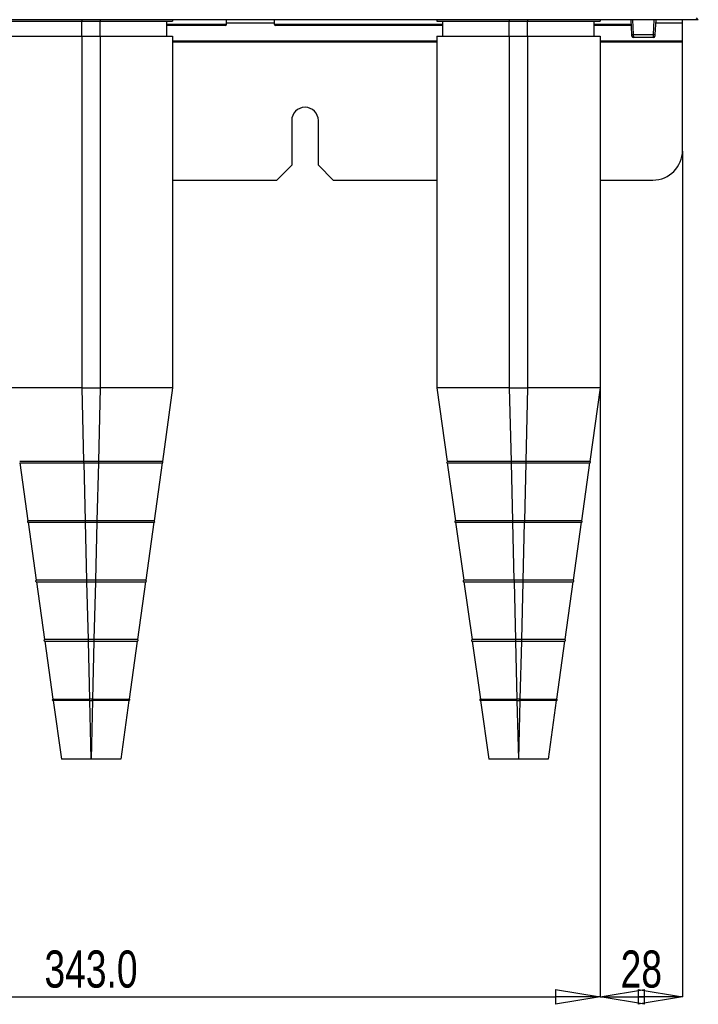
# Paper-space layout 'Sheet2' of a CAD drawing. Header units: millimetres. Extents: x -8 to 412, y -20 to 277.
# Tile 3 of 40: x 109 to 155, y 28 to 94. Entities that reach past the tile are written whole.
import ezdxf

# ---------------------------------------------------------------- set-up
doc = ezdxf.new("R2010")
doc.units = ezdxf.units.MM
doc.header["$PDSIZE"] = -1
doc.styles.add('SLDTEXTSTYLE1', font='TXT', dxfattribs={"width": 0.75})
doc.dimstyles.new('SLDDIMSTYLE1', dxfattribs={"dimtxt": 2.5, "dimasz": 3, "dimexe": 0, "dimexo": 0.0625, "dimtad": 1, "dimdec": 1, "dimlfac": 5, "dimrnd": 1e-09, "dimzin": 4, "dimdsep": 46, "dimtxsty": 'SLDTEXTSTYLE1', "dimblk1": 'CLOSED', "dimblk2": 'CLOSED', "dimsah": 1, "dimcen": 0.09, "dimadec": 0, "dimazin": 1, "dimtfac": 1, "dimtofl": 0, "dimtmove": 0, "dimatfit": 3, "dimldrblk": 'CLOSED', "dimfxl": 1, "dimfrac": 2, "dimtolj": 1, "dimtzin": 12, "dimarcsym": 0})
doc.dimstyles.new('SLDDIMSTYLE6', dxfattribs={"dimtxt": 2.5, "dimasz": 3, "dimexe": 0, "dimexo": 0.0625, "dimtad": 1, "dimdec": 0, "dimlfac": 5, "dimrnd": 1e-09, "dimzin": 12, "dimdsep": 46, "dimtxsty": 'SLDTEXTSTYLE1', "dimblk1": 'CLOSED', "dimblk2": 'CLOSED', "dimsah": 1, "dimcen": 0.09, "dimadec": 0, "dimazin": 3, "dimtfac": 1, "dimtmove": 0, "dimatfit": 0, "dimldrblk": 'CLOSED', "dimfxl": 1, "dimfrac": 2, "dimtolj": 1, "dimtzin": 12, "dimarcsym": 0})

# ---------------------------------------------------------------- blocks, each defined once
blk = doc.blocks.new('_Closed')
at = {"color": 0, "linetype": 'ByBlock', "lineweight": -2}
for p, q in [((-1, 0.166667), (0, 0)), ((-1, 0.166667), (-1, -0.166667)), ((0, 0), (-1, -0.166667)), ((0, 0), (-1, 0))]:
    blk.add_line(p, q, dxfattribs=at)
blk = doc.blocks.new('_D_25')
at = {"color": 0, "linetype": 'Continuous', "lineweight": -2}
for p, q in [((79.714, 92.975), (79.714, 28.33)), ((148.314, 92.975), (148.314, 28.33)), ((82.714, 28.33), (145.314, 28.33))]:
    blk.add_line(p, q, dxfattribs=at)
at = {"layer": 'Defpoints', "color": 0}
for p in [(79.714, 93.038), (148.314, 93.038), (148.314, 28.33)]:
    blk.add_point(p, dxfattribs=at)
at = {"color": 0, "lineweight": -2, "xscale": 3, "yscale": 3, "zscale": 3, "rotation": 180}
blk.add_blockref('_Closed', (79.714, 28.33), dxfattribs=at)
at = {"color": 0, "lineweight": -2, "xscale": 3, "yscale": 3, "zscale": 3}
blk.add_blockref('_Closed', (148.314, 28.33), dxfattribs=at)
at = {"color": 0, "lineweight": 18, "insert": (114.014, 31.455), "char_height": 2.5, "attachment_point": 2, "style": 'SLDTEXTSTYLE1'}
blk.add_mtext('\\A1;343.0', dxfattribs=at)
blk = doc.blocks.new('_D_29')
at = {"color": 0, "linetype": 'Continuous', "lineweight": -2}
for p, q in [((148.314, 92.975), (148.314, 28.33)), ((153.874, 85.275), (153.874, 28.33)), ((151.314, 28.33), (150.874, 28.33))]:
    blk.add_line(p, q, dxfattribs=at)
at = {"layer": 'Defpoints', "color": 0}
for p in [(148.314, 93.038), (153.874, 85.338), (153.874, 28.33)]:
    blk.add_point(p, dxfattribs=at)
at = {"color": 0, "lineweight": -2, "xscale": 3, "yscale": 3, "zscale": 3, "rotation": 180}
blk.add_blockref('_Closed', (148.314, 28.33), dxfattribs=at)
at = {"color": 0, "lineweight": -2, "xscale": 3, "yscale": 3, "zscale": 3}
blk.add_blockref('_Closed', (153.874, 28.33), dxfattribs=at)
at = {"color": 0, "lineweight": 18, "insert": (151.094, 31.455), "char_height": 2.5, "attachment_point": 2, "style": 'SLDTEXTSTYLE1'}
blk.add_mtext('\\A1;28', dxfattribs=at)

psp = doc.layouts.new('Sheet2')

# ---------------------------------------------------------------- linework, layer by layer
at = {"color": 7, "linetype": 'Continuous', "lineweight": 25}
for p, q in [((154.934, 94.138), (154.82, 94.252)), ((154.934, 94.138), (65.934, 94.138)), ((113.394, 94.038), (114.634, 94.038)), ((113.394, 93.038), (113.394, 94.038)), ((114.634, 93.038), (114.634, 94.038)), ((119.114, 93.038), (119.114, 94.038)), ((123.05, 93.738), (119.114, 93.738)), ((119.514, 94.138), (119.514, 94.038)), ((123.15, 93.837), (123.153, 94.138)), ((126.356, 94.138), (126.359, 93.837)), ((137.714, 93.738), (126.459, 93.738)), ((137.314, 94.138), (137.314, 94.038)), ((137.714, 93.038), (137.714, 94.038)), ((142.194, 94.038), (143.434, 94.038)), ((142.194, 93.038), (142.194, 94.038)), ((143.434, 93.038), (143.434, 94.038)), ((147.914, 93.038), (147.914, 94.038)), ((150.424, 93.738), (147.914, 93.738)), ((148.314, 94.138), (148.314, 94.038)), ((150.456, 93.132), (150.403, 94.138)), ((152.066, 94.138), (152.013, 93.132)), ((153.874, 93.934), (153.874, 94.138)), ((153.874, 92.716), (153.874, 93.934)), ((113.394, 93.038), (113.394, 69.338)), ((113.394, 93.038), (114.634, 93.038)), ((114.634, 93.038), (114.634, 69.338)), ((119.514, 93.038), (119.514, 69.338)), ((137.314, 93.038), (137.314, 69.338)), ((142.194, 93.038), (142.194, 69.338)), ((142.194, 93.038), (143.434, 93.038)), ((143.434, 93.038), (143.434, 69.338)), ((148.314, 93.038), (148.314, 69.338)), ((150.461, 93.033), (150.456, 93.132)), ((150.555, 93.136), (151.913, 93.136)), ((150.555, 93.136), (150.561, 92.938)), ((151.908, 92.938), (150.561, 92.938)), ((151.908, 92.938), (151.913, 93.136)), ((152.013, 93.132), (152.008, 93.033)), ((153.874, 92.636), (153.874, 92.716)), ((153.874, 85.338), (153.874, 92.636)), ((127.534, 87.338), (127.534, 84.338)), ((129.334, 84.338), (129.334, 87.338)), ((126.534, 83.338), (127.534, 84.338)), ((129.334, 84.338), (130.334, 83.338)), ((119.514, 83.338), (126.534, 83.338)), ((130.334, 83.338), (137.314, 83.338)), ((148.314, 83.338), (151.874, 83.338)), ((113.394, 69.338), (113.517, 64.387)), ((113.394, 69.338), (114.634, 69.338)), ((114.634, 69.338), (114.512, 64.387)), ((119.514, 69.338), (118.821, 64.387)), ((137.314, 69.338), (138.007, 64.387)), ((142.194, 69.338), (142.317, 64.387)), ((142.194, 69.338), (143.434, 69.338)), ((143.434, 69.338), (143.312, 64.387)), ((148.314, 69.338), (147.621, 64.387)), ((113.517, 64.387), (113.518, 64.387)), ((114.511, 64.387), (113.518, 64.387)), ((114.511, 64.387), (114.512, 64.387)), ((118.821, 64.387), (118.821, 64.387)), ((142.317, 64.387), (142.318, 64.387)), ((143.311, 64.387), (142.318, 64.387)), ((143.311, 64.387), (143.312, 64.387)), ((147.621, 64.387), (147.621, 64.387)), ((109.221, 64.288), (109.767, 60.387)), ((109.221, 64.288), (109.221, 64.288)), ((113.518, 64.288), (114.511, 64.288)), ((113.519, 64.289), (113.616, 60.387)), ((114.51, 64.289), (114.413, 60.387)), ((118.807, 64.288), (118.261, 60.387)), ((138.021, 64.288), (138.567, 60.387)), ((138.021, 64.288), (138.021, 64.288)), ((142.318, 64.288), (143.311, 64.288)), ((142.319, 64.289), (142.416, 60.387)), ((143.31, 64.289), (143.213, 60.387)), ((147.607, 64.288), (147.061, 60.387)), ((113.616, 60.387), (113.617, 60.387)), ((114.412, 60.387), (113.617, 60.387)), ((114.412, 60.387), (114.413, 60.387)), ((118.261, 60.387), (118.261, 60.387)), ((142.416, 60.387), (142.417, 60.387)), ((143.212, 60.387), (142.417, 60.387)), ((143.212, 60.387), (143.213, 60.387)), ((147.061, 60.387), (147.061, 60.387)), ((109.781, 60.288), (110.327, 56.387)), ((113.617, 60.288), (114.412, 60.288)), ((113.618, 60.289), (113.714, 56.387)), ((114.411, 60.289), (114.314, 56.387)), ((118.247, 60.288), (117.701, 56.387)), ((138.581, 60.288), (139.127, 56.387)), ((142.417, 60.288), (143.212, 60.288)), ((142.418, 60.289), (142.514, 56.387)), ((143.211, 60.289), (143.114, 56.387)), ((147.047, 60.288), (146.501, 56.387)), ((110.327, 56.387), (110.327, 56.387)), ((113.714, 56.387), (113.716, 56.387)), ((114.313, 56.387), (113.716, 56.387)), ((114.313, 56.387), (114.314, 56.387)), ((117.701, 56.387), (117.701, 56.387)), ((139.127, 56.387), (139.127, 56.387)), ((142.514, 56.387), (142.516, 56.387)), ((143.113, 56.387), (142.516, 56.387)), ((143.113, 56.387), (143.114, 56.387)), ((146.501, 56.387), (146.501, 56.387)), ((110.341, 56.288), (110.887, 52.387)), ((113.716, 56.288), (114.313, 56.288)), ((113.717, 56.289), (113.813, 52.387)), ((114.312, 56.289), (114.215, 52.387)), ((117.687, 56.288), (117.141, 52.387)), ((139.141, 56.288), (139.687, 52.387)), ((142.516, 56.288), (143.113, 56.288)), ((142.517, 56.289), (142.613, 52.387)), ((143.112, 56.289), (143.015, 52.387)), ((146.487, 56.288), (145.941, 52.387)), ((113.813, 52.387), (113.815, 52.387)), ((114.214, 52.387), (113.815, 52.387)), ((114.214, 52.387), (114.215, 52.387)), ((117.141, 52.387), (117.141, 52.387)), ((142.613, 52.387), (142.615, 52.387)), ((143.014, 52.387), (142.615, 52.387)), ((143.014, 52.387), (143.015, 52.387)), ((145.941, 52.387), (145.941, 52.387)), ((110.901, 52.288), (111.447, 48.387)), ((113.815, 52.288), (114.214, 52.288)), ((113.816, 52.289), (113.912, 48.387)), ((114.213, 52.289), (114.116, 48.387)), ((117.127, 52.288), (116.581, 48.387)), ((139.701, 52.288), (140.247, 48.387)), ((142.615, 52.288), (143.014, 52.288)), ((142.616, 52.289), (142.712, 48.387)), ((143.013, 52.289), (142.916, 48.387)), ((145.927, 52.288), (145.381, 48.387)), ((111.447, 48.387), (111.447, 48.387)), ((111.461, 48.288), (112.014, 44.338)), ((113.913, 48.387), (113.912, 48.387)), ((114.115, 48.387), (113.913, 48.387)), ((113.913, 48.288), (114.115, 48.288)), ((113.915, 48.289), (114.012, 44.338)), ((114.114, 48.289), (114.016, 44.338)), ((114.116, 48.387), (114.115, 48.387)), ((116.567, 48.288), (116.014, 44.338)), ((116.581, 48.387), (116.581, 48.387)), ((140.247, 48.387), (140.247, 48.387)), ((140.261, 48.288), (140.814, 44.338)), ((142.713, 48.387), (142.712, 48.387)), ((142.915, 48.387), (142.713, 48.387)), ((142.713, 48.288), (142.915, 48.288)), ((142.715, 48.289), (142.812, 44.338)), ((142.914, 48.289), (142.816, 44.338)), ((142.916, 48.387), (142.915, 48.387)), ((145.367, 48.288), (144.814, 44.338)), ((145.381, 48.387), (145.381, 48.387)), ((114.016, 44.338), (114.012, 44.338)), ((142.816, 44.338), (142.812, 44.338))]:
    psp.add_line(p, q, dxfattribs=at)
at = {"color": 8, "linetype": 'Continuous', "lineweight": 25}
for p, q in [((113.394, 94.138), (113.394, 94.038)), ((114.634, 94.138), (114.634, 94.038)), ((119.114, 93.837), (123.15, 93.837)), ((123.151, 93.934), (126.358, 93.934)), ((126.359, 93.837), (137.714, 93.837)), ((142.194, 94.138), (142.194, 94.038)), ((143.434, 94.138), (143.434, 94.038)), ((147.914, 93.837), (150.419, 93.837)), ((150.503, 94.138), (150.555, 93.136)), ((151.913, 93.136), (151.966, 94.138)), ((152.055, 93.934), (153.874, 93.934)), ((119.514, 92.716), (137.314, 92.716)), ((119.514, 92.636), (137.314, 92.636)), ((148.314, 92.716), (153.874, 92.716)), ((148.314, 92.636), (153.874, 92.636)), ((113.518, 64.387), (113.518, 64.288)), ((114.511, 64.387), (114.511, 64.288)), ((142.318, 64.387), (142.318, 64.288)), ((143.311, 64.387), (143.311, 64.288)), ((113.617, 60.387), (113.617, 60.288)), ((114.412, 60.387), (114.412, 60.288)), ((142.417, 60.387), (142.417, 60.288)), ((143.212, 60.387), (143.212, 60.288)), ((113.716, 56.387), (113.716, 56.288)), ((114.313, 56.387), (114.313, 56.288)), ((142.516, 56.387), (142.516, 56.288)), ((143.113, 56.387), (143.113, 56.288)), ((113.815, 52.387), (113.815, 52.288)), ((114.214, 52.387), (114.214, 52.288)), ((142.615, 52.387), (142.615, 52.288)), ((143.014, 52.387), (143.014, 52.288)), ((113.913, 48.288), (113.913, 48.387)), ((114.115, 48.288), (114.115, 48.387)), ((142.713, 48.288), (142.713, 48.387)), ((142.915, 48.288), (142.915, 48.387))]:
    psp.add_line(p, q, dxfattribs=at)
at = {"color": 7, "linetype": 'Continuous', "lineweight": 25}
for centre, radius, start, end in [((123.05, 93.838), 0.1, 270, 359.5), ((126.459, 93.838), 0.1, 180.5, 270), ((150.38, 95.999), 2.868, 271.50188, 273.49907), ((150.561, 93.038), 0.1, 183, 270), ((151.908, 93.038), 0.1, 270, 357), ((152.088, 95.999), 2.868, 266.50093, 268.49812), ((128.434, 87.338), 0.9, 0, 180), ((151.874, 85.338), 2, 270, 0), ((118.814, 64.338), 0.05, 262.02709, 82.03039), ((147.614, 64.338), 0.05, 262.02709, 82.03039), ((109.774, 60.338), 0.05, 97.96961, 277.97331), ((118.254, 60.338), 0.05, 262.02669, 82.03039), ((138.574, 60.338), 0.05, 97.96961, 277.97331), ((147.054, 60.338), 0.05, 262.02669, 82.03039), ((110.334, 56.338), 0.05, 97.96961, 277.97382), ((117.694, 56.338), 0.05, 262.02618, 82.03039), ((139.134, 56.338), 0.05, 97.96961, 277.97382), ((146.494, 56.338), 0.05, 262.02618, 82.03039), ((110.894, 52.338), 0.05, 97.96961, 277.97448), ((117.134, 52.338), 0.05, 262.02552, 82.03039), ((139.694, 52.338), 0.05, 97.96961, 277.97448), ((145.934, 52.338), 0.05, 262.02552, 82.03039), ((111.454, 48.338), 0.05, 97.96961, 277.9754), ((116.574, 48.338), 0.05, 262.0246, 82.03039), ((140.254, 48.338), 0.05, 97.96961, 277.9754), ((145.374, 48.338), 0.05, 262.0246, 82.03039)]:
    psp.add_arc(centre, radius, start, end, dxfattribs=at)
for points, knots in [([(108.514, 94.038), (108.534, 94.038), (108.576, 94.038), (108.92, 94.038), (109.487, 94.038), (110.217, 94.038), (111.012, 94.038), (111.797, 94.038), (112.597, 94.038), (113.133, 94.038), (113.394, 94.038)], [0, 0, 0, 0, 0.130962, 0.270417, 0.415621, 0.563032, 0.677975, 0.790086, 0.897823, 1, 1, 1, 1]), ([(114.634, 94.038), (114.969, 94.038), (115.66, 94.038), (116.676, 94.038), (117.63, 94.038), (118.384, 94.038), (118.923, 94.038), (119.269, 94.038), (119.477, 94.038), (119.502, 94.038), (119.514, 94.038)], [0, 0, 0, 0, 0.130962, 0.270417, 0.415621, 0.563032, 0.677975, 0.790086, 0.897823, 1, 1, 1, 1]), ([(137.314, 94.038), (137.334, 94.038), (137.376, 94.038), (137.72, 94.038), (138.287, 94.038), (139.017, 94.038), (139.812, 94.038), (140.597, 94.038), (141.397, 94.038), (141.933, 94.038), (142.194, 94.038)], [0, 0, 0, 0, 0.130962, 0.270417, 0.415621, 0.563032, 0.677975, 0.790086, 0.897823, 1, 1, 1, 1]), ([(143.434, 94.038), (143.769, 94.038), (144.46, 94.038), (145.476, 94.038), (146.43, 94.038), (147.184, 94.038), (147.723, 94.038), (148.069, 94.038), (148.277, 94.038), (148.302, 94.038), (148.314, 94.038)], [0, 0, 0, 0, 0.130962, 0.270417, 0.415621, 0.563032, 0.677975, 0.790086, 0.897823, 1, 1, 1, 1]), ([(108.514, 93.038), (108.534, 93.038), (108.576, 93.038), (108.92, 93.038), (109.487, 93.038), (110.217, 93.038), (111.012, 93.038), (111.797, 93.038), (112.597, 93.038), (113.133, 93.038), (113.394, 93.038)], [0, 0, 0, 0, 0.130962, 0.270417, 0.415621, 0.563032, 0.677975, 0.790086, 0.897823, 1, 1, 1, 1]), ([(114.634, 93.038), (114.969, 93.038), (115.66, 93.038), (116.676, 93.038), (117.63, 93.038), (118.384, 93.038), (118.923, 93.038), (119.269, 93.038), (119.477, 93.038), (119.502, 93.038), (119.514, 93.038)], [0, 0, 0, 0, 0.130962, 0.270417, 0.415621, 0.563032, 0.677975, 0.790086, 0.897823, 1, 1, 1, 1]), ([(137.314, 93.038), (137.334, 93.038), (137.376, 93.038), (137.72, 93.038), (138.287, 93.038), (139.017, 93.038), (139.812, 93.038), (140.597, 93.038), (141.397, 93.038), (141.933, 93.038), (142.194, 93.038)], [0, 0, 0, 0, 0.130962, 0.270417, 0.415621, 0.563032, 0.677975, 0.790086, 0.897823, 1, 1, 1, 1]), ([(143.434, 93.038), (143.769, 93.038), (144.46, 93.038), (145.476, 93.038), (146.43, 93.038), (147.184, 93.038), (147.723, 93.038), (148.069, 93.038), (148.277, 93.038), (148.302, 93.038), (148.314, 93.038)], [0, 0, 0, 0, 0.130962, 0.270417, 0.415621, 0.563032, 0.677975, 0.790086, 0.897823, 1, 1, 1, 1]), ([(113.394, 69.338), (113.097, 69.338), (112.484, 69.338), (111.574, 69.338), (110.699, 69.338), (109.919, 69.338), (109.285, 69.338), (108.834, 69.338), (108.563, 69.338), (108.53, 69.338), (108.514, 69.338)], [0, 0, 0, 0, 0.116516, 0.240011, 0.368641, 0.5, 0.631359, 0.759989, 0.883484, 1, 1, 1, 1]), ([(119.514, 69.338), (119.499, 69.338), (119.466, 69.338), (119.194, 69.338), (118.744, 69.338), (118.109, 69.338), (117.329, 69.338), (116.455, 69.338), (115.545, 69.338), (114.932, 69.338), (114.634, 69.338)], [0, 0, 0, 0, 0.116516, 0.240011, 0.368641, 0.5, 0.631359, 0.759989, 0.883484, 1, 1, 1, 1]), ([(142.194, 69.338), (141.897, 69.338), (141.284, 69.338), (140.374, 69.338), (139.499, 69.338), (138.719, 69.338), (138.085, 69.338), (137.634, 69.338), (137.363, 69.338), (137.33, 69.338), (137.314, 69.338)], [0, 0, 0, 0, 0.116516, 0.240011, 0.368641, 0.5, 0.631359, 0.759989, 0.883484, 1, 1, 1, 1]), ([(148.314, 69.338), (148.299, 69.338), (148.266, 69.338), (147.994, 69.338), (147.544, 69.338), (146.909, 69.338), (146.129, 69.338), (145.255, 69.338), (144.345, 69.338), (143.732, 69.338), (143.434, 69.338)], [0, 0, 0, 0, 0.116516, 0.240011, 0.368641, 0.5, 0.631359, 0.759989, 0.883484, 1, 1, 1, 1]), ([(113.517, 64.387), (113.484, 64.387), (113.318, 64.387), (113.086, 64.387), (112.757, 64.387), (112.432, 64.387), (112.051, 64.387), (111.683, 64.387), (111.331, 64.387), (110.997, 64.387), (110.684, 64.387), (110.396, 64.387), (110.178, 64.387), (109.978, 64.387), (109.796, 64.387), (109.641, 64.387), (109.453, 64.387), (109.344, 64.387), (109.261, 64.387), (109.218, 64.387), (109.211, 64.387), (109.207, 64.387)], [0, 0, 0, 0, 0.014694, 0.073527, 0.10292, 0.161753, 0.220586, 0.27942, 0.338252, 0.397086, 0.455919, 0.514752, 0.573585, 0.602978, 0.661812, 0.720645, 0.750038, 0.868088, 0.882782, 0.941615, 1, 1, 1, 1]), ([(118.821, 64.387), (118.821, 64.387), (118.82, 64.387), (118.803, 64.387), (118.757, 64.387), (118.689, 64.387), (118.571, 64.387), (118.418, 64.387), (118.233, 64.387), (118.015, 64.387), (117.767, 64.387), (117.492, 64.387), (117.242, 64.387), (116.977, 64.387), (116.699, 64.387), (116.405, 64.387), (115.979, 64.387), (115.641, 64.387), (115.29, 64.387), (114.998, 64.387), (114.718, 64.387), (114.513, 64.387), (114.512, 64.387)], [0, 0, 0, 0, 0.014694, 0.07353, 0.102924, 0.16176, 0.220595, 0.279431, 0.338266, 0.397102, 0.455937, 0.514772, 0.573608, 0.603002, 0.661838, 0.720673, 0.750067, 0.868122, 0.876281, 0.908929, 0.999729, 1, 1, 1, 1]), ([(137.965, 64.332), (137.965, 64.33), (137.966, 64.325), (137.969, 64.317), (137.971, 64.313), (137.973, 64.31)], [0, 0, 0, 0, 0.14382, 0.552195, 1, 1, 1, 1]), ([(142.317, 64.387), (142.284, 64.387), (142.118, 64.387), (141.886, 64.387), (141.557, 64.387), (141.232, 64.387), (140.851, 64.387), (140.483, 64.387), (140.131, 64.387), (139.797, 64.387), (139.484, 64.387), (139.196, 64.387), (138.978, 64.387), (138.778, 64.387), (138.596, 64.387), (138.441, 64.387), (138.253, 64.387), (138.144, 64.387), (138.061, 64.387), (138.018, 64.387), (138.011, 64.387), (138.007, 64.387)], [0, 0, 0, 0, 0.014694, 0.073527, 0.10292, 0.161753, 0.220586, 0.27942, 0.338252, 0.397086, 0.455919, 0.514752, 0.573585, 0.602978, 0.661812, 0.720645, 0.750038, 0.868088, 0.882782, 0.941615, 1, 1, 1, 1]), ([(147.621, 64.387), (147.621, 64.387), (147.62, 64.387), (147.603, 64.387), (147.557, 64.387), (147.489, 64.387), (147.371, 64.387), (147.218, 64.387), (147.033, 64.387), (146.815, 64.387), (146.567, 64.387), (146.292, 64.387), (146.042, 64.387), (145.777, 64.387), (145.499, 64.387), (145.205, 64.387), (144.779, 64.387), (144.441, 64.387), (144.09, 64.387), (143.798, 64.387), (143.518, 64.387), (143.313, 64.387), (143.312, 64.387)], [0, 0, 0, 0, 0.014694, 0.07353, 0.102924, 0.16176, 0.220595, 0.279431, 0.338266, 0.397102, 0.455937, 0.514772, 0.573608, 0.603002, 0.661838, 0.720673, 0.750067, 0.868122, 0.876281, 0.908929, 0.999729, 1, 1, 1, 1]), ([(109.222, 64.288), (109.222, 64.288), (109.223, 64.288), (109.231, 64.288), (109.249, 64.289), (109.272, 64.289), (109.312, 64.289), (109.381, 64.289), (109.477, 64.289), (109.551, 64.289), (109.604, 64.289), (109.703, 64.289), (109.833, 64.289), (109.978, 64.289), (110.095, 64.289), (110.219, 64.289), (110.393, 64.289), (110.582, 64.289), (110.782, 64.289), (110.939, 64.289), (111.1, 64.289), (111.24, 64.289), (111.382, 64.289), (111.585, 64.289), (111.796, 64.289), (111.981, 64.289), (112.105, 64.289), (112.325, 64.289), (112.551, 64.289), (112.844, 64.289), (113.133, 64.289), (113.392, 64.289), (113.518, 64.289)], [0, 0, 0, 0, 0.009197, 0.038853, 0.068509, 0.098164, 0.112989, 0.172349, 0.231708, 0.246533, 0.261358, 0.291014, 0.350373, 0.380029, 0.409685, 0.439341, 0.468996, 0.528356, 0.558012, 0.587668, 0.617324, 0.64698, 0.661805, 0.69146, 0.75082, 0.765644, 0.780469, 0.810125, 0.869484, 0.884309, 0.943669, 1, 1, 1, 1]), ([(114.511, 64.289), (114.544, 64.289), (114.643, 64.289), (114.809, 64.289), (115.007, 64.289), (115.171, 64.289), (115.4, 64.289), (115.691, 64.289), (115.974, 64.289), (116.159, 64.289), (116.281, 64.289), (116.491, 64.289), (116.723, 64.289), (116.945, 64.289), (117.106, 64.289), (117.262, 64.289), (117.462, 64.289), (117.649, 64.289), (117.823, 64.289), (117.946, 64.289), (118.062, 64.289), (118.152, 64.289), (118.237, 64.289), (118.35, 64.289), (118.448, 64.289), (118.522, 64.289), (118.568, 64.289), (118.641, 64.289), (118.699, 64.289), (118.756, 64.289), (118.795, 64.288), (118.807, 64.288), (118.807, 64.288), (118.807, 64.288)], [0, 0, 0, 0, 0.014742, 0.044232, 0.073722, 0.103211, 0.117953, 0.176981, 0.236008, 0.25075, 0.265492, 0.294982, 0.354008, 0.383498, 0.412988, 0.442478, 0.471968, 0.530996, 0.560485, 0.589975, 0.619465, 0.648955, 0.663697, 0.693187, 0.752214, 0.766956, 0.781698, 0.811187, 0.870214, 0.884956, 0.943984, 0.999442, 1, 1, 1, 1]), ([(138.022, 64.288), (138.022, 64.288), (138.023, 64.288), (138.031, 64.288), (138.049, 64.289), (138.072, 64.289), (138.112, 64.289), (138.181, 64.289), (138.277, 64.289), (138.351, 64.289), (138.404, 64.289), (138.503, 64.289), (138.633, 64.289), (138.778, 64.289), (138.895, 64.289), (139.019, 64.289), (139.193, 64.289), (139.382, 64.289), (139.582, 64.289), (139.739, 64.289), (139.9, 64.289), (140.04, 64.289), (140.182, 64.289), (140.385, 64.289), (140.596, 64.289), (140.781, 64.289), (140.905, 64.289), (141.125, 64.289), (141.351, 64.289), (141.644, 64.289), (141.933, 64.289), (142.192, 64.289), (142.318, 64.289)], [0, 0, 0, 0, 0.009197, 0.0388529, 0.0685087, 0.0981645, 0.1129894, 0.1723491, 0.2317083, 0.2465333, 0.2613582, 0.291014, 0.350373, 0.380029, 0.4096848, 0.4393406, 0.4689963, 0.5283564, 0.5580122, 0.5876679, 0.6173238, 0.6469797, 0.6618047, 0.6914604, 0.7508195, 0.7656445, 0.7804694, 0.8101252, 0.8694843, 0.8843093, 0.9436689, 1, 1, 1, 1]), ([(143.311, 64.289), (143.344, 64.289), (143.443, 64.289), (143.609, 64.289), (143.807, 64.289), (143.971, 64.289), (144.2, 64.289), (144.491, 64.289), (144.774, 64.289), (144.959, 64.289), (145.081, 64.289), (145.291, 64.289), (145.523, 64.289), (145.745, 64.289), (145.906, 64.289), (146.062, 64.289), (146.262, 64.289), (146.449, 64.289), (146.623, 64.289), (146.746, 64.289), (146.862, 64.289), (146.952, 64.289), (147.037, 64.289), (147.15, 64.289), (147.248, 64.289), (147.322, 64.289), (147.368, 64.289), (147.441, 64.289), (147.499, 64.289), (147.556, 64.289), (147.595, 64.288), (147.607, 64.288), (147.607, 64.288), (147.607, 64.288)], [0, 0, 0, 0, 0.014742, 0.044232, 0.073722, 0.103211, 0.117953, 0.176981, 0.236008, 0.25075, 0.265492, 0.294982, 0.354008, 0.383498, 0.412988, 0.442478, 0.471968, 0.530996, 0.560485, 0.589975, 0.619465, 0.648955, 0.663697, 0.693187, 0.752214, 0.766956, 0.781698, 0.811187, 0.870214, 0.884956, 0.943984, 0.999442, 1, 1, 1, 1]), ([(113.616, 60.387), (113.582, 60.387), (113.417, 60.387), (113.118, 60.387), (112.726, 60.387), (112.343, 60.387), (111.974, 60.387), (111.622, 60.387), (111.292, 60.387), (110.987, 60.387), (110.709, 60.387), (110.463, 60.387), (110.251, 60.387), (110.074, 60.387), (109.937, 60.387), (109.803, 60.387), (109.782, 60.387), (109.767, 60.387)], [0, 0, 0, 0, 0.016457, 0.082367, 0.148278, 0.214188, 0.280099, 0.346009, 0.411921, 0.477831, 0.543742, 0.609652, 0.675563, 0.741473, 0.807384, 0.873295, 1, 1, 1, 1]), ([(118.261, 60.387), (118.261, 60.387), (118.26, 60.387), (118.236, 60.387), (118.164, 60.387), (118.052, 60.387), (117.901, 60.387), (117.713, 60.387), (117.489, 60.387), (117.233, 60.387), (116.946, 60.387), (116.632, 60.387), (116.294, 60.387), (115.937, 60.387), (115.562, 60.387), (115.059, 60.387), (114.669, 60.387), (114.414, 60.387), (114.413, 60.387)], [0, 0, 0, 0, 0.016457, 0.082367, 0.148278, 0.214188, 0.280099, 0.346009, 0.41192, 0.477829, 0.543741, 0.60965, 0.675562, 0.741471, 0.807382, 0.873292, 0.999494, 1, 1, 1, 1]), ([(142.416, 60.387), (142.382, 60.387), (142.217, 60.387), (141.918, 60.387), (141.526, 60.387), (141.143, 60.387), (140.774, 60.387), (140.422, 60.387), (140.092, 60.387), (139.787, 60.387), (139.509, 60.387), (139.263, 60.387), (139.051, 60.387), (138.874, 60.387), (138.737, 60.387), (138.603, 60.387), (138.582, 60.387), (138.567, 60.387)], [0, 0, 0, 0, 0.016457, 0.0823673, 0.1482782, 0.2141882, 0.2800994, 0.3460093, 0.4119207, 0.4778305, 0.543742, 0.6096518, 0.6755632, 0.7414731, 0.8073845, 0.8732945, 1, 1, 1, 1]), ([(147.061, 60.387), (147.061, 60.387), (147.06, 60.387), (147.036, 60.387), (146.964, 60.387), (146.852, 60.387), (146.701, 60.387), (146.513, 60.387), (146.289, 60.387), (146.033, 60.387), (145.746, 60.387), (145.432, 60.387), (145.094, 60.387), (144.737, 60.387), (144.362, 60.387), (143.859, 60.387), (143.469, 60.387), (143.214, 60.387), (143.213, 60.387)], [0, 0, 0, 0, 0.016457, 0.082367, 0.148278, 0.214188, 0.280099, 0.346009, 0.41192, 0.477829, 0.543741, 0.60965, 0.675562, 0.741471, 0.807382, 0.873292, 0.999494, 1, 1, 1, 1]), ([(109.783, 60.288), (109.783, 60.288), (109.784, 60.288), (109.792, 60.288), (109.812, 60.289), (109.836, 60.289), (109.864, 60.289), (109.911, 60.289), (109.98, 60.289), (110.045, 60.289), (110.076, 60.289), (110.121, 60.289), (110.221, 60.289), (110.336, 60.289), (110.464, 60.289), (110.561, 60.289), (110.686, 60.289), (110.818, 60.289), (110.958, 60.289), (111.105, 60.289), (111.258, 60.289), (111.418, 60.289), (111.584, 60.289), (111.756, 60.289), (111.932, 60.289), (112.083, 60.289), (112.19, 60.289), (112.268, 60.289), (112.376, 60.289), (112.534, 60.289), (112.727, 60.289), (112.921, 60.289), (113.217, 60.289), (113.45, 60.289), (113.617, 60.289)], [0, 0, 0, 0, 0.001917, 0.035447, 0.068977, 0.102507, 0.110887, 0.144417, 0.211544, 0.228305, 0.236685, 0.253445, 0.286975, 0.354103, 0.370864, 0.404394, 0.437924, 0.471453, 0.504984, 0.538514, 0.572044, 0.605574, 0.639104, 0.672634, 0.706164, 0.739694, 0.756454, 0.764834, 0.781595, 0.815125, 0.848655, 0.882185, 0.915715, 1, 1, 1, 1]), ([(114.412, 60.289), (114.445, 60.289), (114.544, 60.289), (114.71, 60.289), (114.908, 60.289), (115.055, 60.289), (115.202, 60.289), (115.412, 60.289), (115.635, 60.289), (115.805, 60.289), (115.882, 60.289), (115.989, 60.289), (116.199, 60.289), (116.401, 60.289), (116.595, 60.289), (116.729, 60.289), (116.885, 60.289), (117.033, 60.289), (117.175, 60.289), (117.309, 60.289), (117.436, 60.289), (117.554, 60.289), (117.664, 60.289), (117.765, 60.289), (117.857, 60.289), (117.927, 60.289), (117.977, 60.289), (118.024, 60.289), (118.099, 60.289), (118.156, 60.289), (118.198, 60.289), (118.234, 60.288), (118.247, 60.288), (118.247, 60.288), (118.247, 60.288)], [0, 0, 0, 0, 0.016516, 0.049555, 0.082595, 0.115635, 0.123892, 0.156932, 0.223078, 0.239594, 0.247851, 0.264367, 0.297406, 0.363552, 0.380068, 0.413108, 0.446148, 0.479187, 0.512227, 0.545267, 0.578307, 0.611346, 0.644386, 0.677426, 0.710466, 0.743505, 0.760021, 0.776537, 0.809577, 0.875722, 0.892238, 0.925278, 0.999443, 1, 1, 1, 1]), ([(138.583, 60.288), (138.583, 60.288), (138.584, 60.288), (138.592, 60.288), (138.612, 60.289), (138.636, 60.289), (138.664, 60.289), (138.711, 60.289), (138.78, 60.289), (138.845, 60.289), (138.876, 60.289), (138.921, 60.289), (139.021, 60.289), (139.136, 60.289), (139.264, 60.289), (139.361, 60.289), (139.486, 60.289), (139.618, 60.289), (139.758, 60.289), (139.905, 60.289), (140.058, 60.289), (140.218, 60.289), (140.384, 60.289), (140.556, 60.289), (140.732, 60.289), (140.883, 60.289), (140.99, 60.289), (141.068, 60.289), (141.176, 60.289), (141.334, 60.289), (141.527, 60.289), (141.721, 60.289), (142.017, 60.289), (142.25, 60.289), (142.417, 60.289)], [0, 0, 0, 0, 0.001917, 0.035447, 0.068977, 0.102507, 0.110887, 0.144417, 0.211544, 0.228305, 0.236685, 0.253445, 0.286975, 0.354103, 0.370864, 0.404394, 0.437924, 0.471453, 0.504984, 0.538514, 0.572044, 0.605574, 0.639104, 0.672634, 0.706164, 0.739694, 0.756454, 0.764834, 0.781595, 0.815125, 0.848655, 0.882185, 0.915715, 1, 1, 1, 1]), ([(143.212, 60.289), (143.245, 60.289), (143.344, 60.289), (143.51, 60.289), (143.708, 60.289), (143.855, 60.289), (144.002, 60.289), (144.212, 60.289), (144.435, 60.289), (144.605, 60.289), (144.682, 60.289), (144.789, 60.289), (144.999, 60.289), (145.201, 60.289), (145.395, 60.289), (145.529, 60.289), (145.685, 60.289), (145.833, 60.289), (145.975, 60.289), (146.109, 60.289), (146.236, 60.289), (146.354, 60.289), (146.464, 60.289), (146.565, 60.289), (146.657, 60.289), (146.727, 60.289), (146.777, 60.289), (146.824, 60.289), (146.899, 60.289), (146.956, 60.289), (146.998, 60.289), (147.034, 60.288), (147.047, 60.288), (147.047, 60.288), (147.047, 60.288)], [0, 0, 0, 0, 0.016516, 0.049555, 0.082595, 0.115635, 0.123892, 0.156932, 0.223078, 0.239594, 0.247851, 0.264367, 0.297406, 0.363552, 0.380068, 0.413108, 0.446148, 0.479187, 0.512227, 0.545267, 0.578307, 0.611346, 0.644386, 0.677426, 0.710466, 0.743505, 0.760021, 0.776537, 0.809577, 0.875722, 0.892238, 0.925278, 0.999443, 1, 1, 1, 1]), ([(113.714, 56.387), (113.681, 56.387), (113.515, 56.387), (113.217, 56.387), (112.826, 56.387), (112.448, 56.387), (112.087, 56.387), (111.748, 56.387), (111.437, 56.387), (111.157, 56.387), (110.913, 56.387), (110.707, 56.387), (110.543, 56.387), (110.422, 56.387), (110.343, 56.387), (110.332, 56.387), (110.327, 56.387)], [0, 0, 0, 0, 0.018698, 0.093609, 0.168522, 0.243433, 0.318346, 0.393258, 0.468169, 0.543082, 0.617993, 0.692906, 0.767818, 0.84273, 0.920763, 1, 1, 1, 1]), ([(117.701, 56.387), (117.701, 56.387), (117.699, 56.387), (117.672, 56.387), (117.591, 56.387), (117.464, 56.387), (117.293, 56.387), (117.082, 56.387), (116.832, 56.387), (116.547, 56.387), (116.231, 56.387), (115.889, 56.387), (115.525, 56.387), (115.14, 56.387), (114.735, 56.387), (114.456, 56.387), (114.315, 56.387), (114.314, 56.387)], [0, 0, 0, 0, 0.018698, 0.093609, 0.168522, 0.243433, 0.318346, 0.393258, 0.468169, 0.543082, 0.617993, 0.692906, 0.767818, 0.84273, 0.920385, 0.999728, 1, 1, 1, 1]), ([(142.514, 56.387), (142.481, 56.387), (142.315, 56.387), (142.017, 56.387), (141.626, 56.387), (141.248, 56.387), (140.887, 56.387), (140.548, 56.387), (140.237, 56.387), (139.957, 56.387), (139.713, 56.387), (139.507, 56.387), (139.343, 56.387), (139.222, 56.387), (139.143, 56.387), (139.132, 56.387), (139.127, 56.387)], [0, 0, 0, 0, 0.018698, 0.093609, 0.168522, 0.243433, 0.318346, 0.393258, 0.468169, 0.543082, 0.617993, 0.692906, 0.767818, 0.84273, 0.920763, 1, 1, 1, 1]), ([(146.501, 56.387), (146.501, 56.387), (146.499, 56.387), (146.472, 56.387), (146.391, 56.387), (146.264, 56.387), (146.093, 56.387), (145.882, 56.387), (145.632, 56.387), (145.347, 56.387), (145.031, 56.387), (144.689, 56.387), (144.325, 56.387), (143.94, 56.387), (143.535, 56.387), (143.256, 56.387), (143.115, 56.387), (143.114, 56.387)], [0, 0, 0, 0, 0.018698, 0.093609, 0.168522, 0.243433, 0.318346, 0.393258, 0.468169, 0.543082, 0.617993, 0.692906, 0.767818, 0.84273, 0.920385, 0.999728, 1, 1, 1, 1]), ([(110.285, 56.348), (110.285, 56.348), (110.284, 56.345), (110.284, 56.337), (110.285, 56.327), (110.288, 56.319), (110.289, 56.316), (110.29, 56.316)], [0, 0, 0, 0, 0.013242, 0.27813, 0.569441, 0.897165, 1, 1, 1, 1]), ([(110.341, 56.288), (110.342, 56.288), (110.343, 56.288), (110.351, 56.288), (110.368, 56.289), (110.385, 56.289), (110.413, 56.289), (110.461, 56.289), (110.532, 56.289), (110.6, 56.289), (110.646, 56.289), (110.71, 56.289), (110.806, 56.289), (110.912, 56.289), (111.028, 56.289), (111.153, 56.289), (111.287, 56.289), (111.405, 56.289), (111.529, 56.289), (111.657, 56.289), (111.792, 56.289), (111.93, 56.289), (112.073, 56.289), (112.249, 56.289), (112.401, 56.289), (112.524, 56.289), (112.649, 56.289), (112.807, 56.289), (112.968, 56.289), (113.082, 56.289), (113.196, 56.289), (113.401, 56.289), (113.592, 56.289), (113.716, 56.289)], [0, 0, 0, 0, 0.018775, 0.056336, 0.07511, 0.112671, 0.122058, 0.159619, 0.234839, 0.253614, 0.263, 0.300562, 0.338123, 0.375684, 0.413245, 0.450806, 0.488368, 0.525929, 0.544704, 0.582265, 0.619826, 0.6386, 0.676162, 0.713723, 0.751284, 0.770058, 0.788833, 0.826394, 0.863955, 0.88273, 0.892116, 0.929677, 1, 1, 1, 1]), ([(114.313, 56.289), (114.346, 56.289), (114.446, 56.289), (114.578, 56.289), (114.743, 56.289), (114.858, 56.289), (115.004, 56.289), (115.215, 56.289), (115.437, 56.289), (115.606, 56.289), (115.712, 56.289), (115.847, 56.289), (116.022, 56.289), (116.19, 56.289), (116.352, 56.289), (116.507, 56.289), (116.655, 56.289), (116.771, 56.289), (116.881, 56.289), (116.986, 56.289), (117.084, 56.289), (117.175, 56.289), (117.26, 56.289), (117.352, 56.289), (117.42, 56.289), (117.469, 56.289), (117.514, 56.289), (117.563, 56.289), (117.604, 56.289), (117.627, 56.289), (117.647, 56.289), (117.676, 56.288), (117.687, 56.288), (117.687, 56.288), (117.687, 56.288)], [0, 0, 0, 0, 0.018774, 0.056336, 0.07511, 0.112671, 0.122058, 0.159619, 0.234839, 0.253614, 0.263, 0.300561, 0.338122, 0.375684, 0.413245, 0.450806, 0.488367, 0.525929, 0.544703, 0.582264, 0.619825, 0.6386, 0.676161, 0.713722, 0.751283, 0.770058, 0.788832, 0.826393, 0.863954, 0.882729, 0.892115, 0.929677, 0.999348, 1, 1, 1, 1]), ([(139.085, 56.348), (139.085, 56.348), (139.084, 56.345), (139.084, 56.337), (139.085, 56.327), (139.088, 56.319), (139.089, 56.316), (139.09, 56.316)], [0, 0, 0, 0, 0.013242, 0.27813, 0.569441, 0.897165, 1, 1, 1, 1]), ([(139.141, 56.288), (139.142, 56.288), (139.143, 56.288), (139.151, 56.288), (139.168, 56.289), (139.185, 56.289), (139.213, 56.289), (139.261, 56.289), (139.332, 56.289), (139.4, 56.289), (139.446, 56.289), (139.51, 56.289), (139.606, 56.289), (139.712, 56.289), (139.828, 56.289), (139.953, 56.289), (140.087, 56.289), (140.205, 56.289), (140.329, 56.289), (140.457, 56.289), (140.592, 56.289), (140.73, 56.289), (140.873, 56.289), (141.049, 56.289), (141.201, 56.289), (141.324, 56.289), (141.449, 56.289), (141.607, 56.289), (141.768, 56.289), (141.882, 56.289), (141.996, 56.289), (142.201, 56.289), (142.392, 56.289), (142.516, 56.289)], [0, 0, 0, 0, 0.018775, 0.056336, 0.07511, 0.112671, 0.122058, 0.159619, 0.234839, 0.253614, 0.263, 0.300562, 0.338123, 0.375684, 0.413245, 0.450806, 0.488368, 0.525929, 0.544704, 0.582265, 0.619826, 0.6386, 0.676162, 0.713723, 0.751284, 0.770058, 0.788833, 0.826394, 0.863955, 0.88273, 0.892116, 0.929677, 1, 1, 1, 1]), ([(143.113, 56.289), (143.146, 56.289), (143.246, 56.289), (143.378, 56.289), (143.543, 56.289), (143.658, 56.289), (143.804, 56.289), (144.015, 56.289), (144.237, 56.289), (144.406, 56.289), (144.512, 56.289), (144.647, 56.289), (144.822, 56.289), (144.99, 56.289), (145.152, 56.289), (145.307, 56.289), (145.455, 56.289), (145.571, 56.289), (145.681, 56.289), (145.786, 56.289), (145.884, 56.289), (145.975, 56.289), (146.06, 56.289), (146.152, 56.289), (146.22, 56.289), (146.269, 56.289), (146.314, 56.289), (146.363, 56.289), (146.404, 56.289), (146.427, 56.289), (146.447, 56.289), (146.476, 56.288), (146.487, 56.288), (146.487, 56.288), (146.487, 56.288)], [0, 0, 0, 0, 0.018774, 0.056336, 0.07511, 0.112671, 0.122058, 0.159619, 0.234839, 0.253614, 0.263, 0.300561, 0.338122, 0.375684, 0.413245, 0.450806, 0.488367, 0.525929, 0.544703, 0.582264, 0.619825, 0.6386, 0.676161, 0.713722, 0.751283, 0.770058, 0.788832, 0.826393, 0.863954, 0.882729, 0.892115, 0.929677, 0.999348, 1, 1, 1, 1]), ([(113.813, 52.387), (113.78, 52.387), (113.614, 52.387), (113.316, 52.387), (112.927, 52.387), (112.555, 52.387), (112.207, 52.387), (111.888, 52.387), (111.605, 52.387), (111.363, 52.387), (111.166, 52.387), (111.019, 52.387), (110.911, 52.387), (110.896, 52.387), (110.887, 52.387)], [0, 0, 0, 0, 0.02165, 0.10844, 0.195231, 0.282021, 0.36881, 0.455601, 0.542392, 0.629181, 0.715971, 0.802762, 0.889551, 1, 1, 1, 1]), ([(117.141, 52.387), (117.141, 52.387), (117.139, 52.387), (117.108, 52.387), (117.013, 52.387), (116.867, 52.387), (116.672, 52.387), (116.43, 52.387), (116.148, 52.387), (115.83, 52.387), (115.482, 52.387), (115.11, 52.387), (114.688, 52.387), (114.385, 52.387), (114.216, 52.387), (114.215, 52.387)], [0, 0, 0, 0, 0.02165, 0.10844, 0.19523, 0.282021, 0.36881, 0.4556, 0.542391, 0.629179, 0.71597, 0.802761, 0.88955, 0.999457, 1, 1, 1, 1]), ([(142.613, 52.387), (142.58, 52.387), (142.414, 52.387), (142.116, 52.387), (141.727, 52.387), (141.355, 52.387), (141.007, 52.387), (140.688, 52.387), (140.405, 52.387), (140.163, 52.387), (139.966, 52.387), (139.819, 52.387), (139.711, 52.387), (139.696, 52.387), (139.687, 52.387)], [0, 0, 0, 0, 0.02165, 0.10844, 0.195231, 0.282021, 0.36881, 0.455601, 0.542392, 0.629181, 0.715971, 0.802762, 0.889551, 1, 1, 1, 1]), ([(145.941, 52.387), (145.941, 52.387), (145.939, 52.387), (145.908, 52.387), (145.813, 52.387), (145.667, 52.387), (145.472, 52.387), (145.23, 52.387), (144.948, 52.387), (144.63, 52.387), (144.282, 52.387), (143.91, 52.387), (143.488, 52.387), (143.185, 52.387), (143.016, 52.387), (143.015, 52.387)], [0, 0, 0, 0, 0.02165, 0.10844, 0.19523, 0.282021, 0.36881, 0.4556, 0.542391, 0.629179, 0.71597, 0.802761, 0.88955, 0.999457, 1, 1, 1, 1]), ([(110.903, 52.288), (110.905, 52.288), (110.908, 52.288), (110.919, 52.289), (110.938, 52.289), (110.969, 52.289), (111.008, 52.289), (111.059, 52.289), (111.1, 52.289), (111.125, 52.289), (111.164, 52.289), (111.228, 52.289), (111.326, 52.289), (111.417, 52.289), (111.515, 52.289), (111.599, 52.289), (111.71, 52.289), (111.804, 52.289), (111.927, 52.289), (112.056, 52.289), (112.192, 52.289), (112.304, 52.289), (112.418, 52.289), (112.536, 52.289), (112.657, 52.289), (112.749, 52.289), (112.873, 52.289), (113.031, 52.289), (113.193, 52.289), (113.355, 52.289), (113.552, 52.289), (113.716, 52.289), (113.815, 52.289)], [0, 0, 0, 0, 0.022233, 0.044465, 0.08895, 0.111183, 0.155668, 0.200152, 0.222385, 0.2335, 0.244615, 0.2891, 0.333585, 0.37807, 0.400303, 0.444787, 0.46702, 0.511505, 0.533738, 0.578222, 0.622707, 0.64494, 0.667173, 0.711657, 0.73389, 0.756123, 0.778356, 0.82284, 0.867325, 0.889558, 0.934043, 1, 1, 1, 1]), ([(114.214, 52.289), (114.247, 52.289), (114.314, 52.289), (114.413, 52.289), (114.545, 52.289), (114.676, 52.289), (114.839, 52.289), (115, 52.289), (115.159, 52.289), (115.267, 52.289), (115.329, 52.289), (115.42, 52.289), (115.555, 52.289), (115.729, 52.289), (115.867, 52.289), (116.001, 52.289), (116.104, 52.289), (116.227, 52.289), (116.321, 52.289), (116.432, 52.289), (116.537, 52.289), (116.632, 52.289), (116.703, 52.289), (116.77, 52.289), (116.831, 52.289), (116.886, 52.289), (116.924, 52.289), (116.971, 52.289), (117.021, 52.289), (117.061, 52.289), (117.092, 52.289), (117.118, 52.288), (117.127, 52.288), (117.127, 52.288), (117.127, 52.288)], [0, 0, 0, 0, 0.0217492, 0.0434983, 0.0652474, 0.1087647, 0.1305138, 0.1740311, 0.2175482, 0.2392974, 0.2501708, 0.2610442, 0.3045614, 0.3480785, 0.3915961, 0.4133452, 0.4568623, 0.4786114, 0.522129, 0.5438781, 0.5873952, 0.6309125, 0.6526616, 0.6744108, 0.7179279, 0.739677, 0.7614262, 0.7831753, 0.8266925, 0.8702097, 0.8919589, 0.9354762, 0.9992172, 1, 1, 1, 1]), ([(139.703, 52.288), (139.705, 52.288), (139.708, 52.288), (139.719, 52.289), (139.738, 52.289), (139.769, 52.289), (139.808, 52.289), (139.859, 52.289), (139.9, 52.289), (139.925, 52.289), (139.964, 52.289), (140.028, 52.289), (140.126, 52.289), (140.217, 52.289), (140.315, 52.289), (140.399, 52.289), (140.51, 52.289), (140.604, 52.289), (140.727, 52.289), (140.856, 52.289), (140.992, 52.289), (141.104, 52.289), (141.218, 52.289), (141.336, 52.289), (141.457, 52.289), (141.549, 52.289), (141.673, 52.289), (141.831, 52.289), (141.993, 52.289), (142.155, 52.289), (142.352, 52.289), (142.516, 52.289), (142.615, 52.289)], [0, 0, 0, 0, 0.022233, 0.044465, 0.08895, 0.111183, 0.155668, 0.200152, 0.222385, 0.2335, 0.244615, 0.2891, 0.333585, 0.37807, 0.400303, 0.444787, 0.46702, 0.511505, 0.533738, 0.578222, 0.622707, 0.64494, 0.667173, 0.711657, 0.73389, 0.756123, 0.778356, 0.82284, 0.867325, 0.889558, 0.934043, 1, 1, 1, 1]), ([(143.014, 52.289), (143.047, 52.289), (143.114, 52.289), (143.213, 52.289), (143.345, 52.289), (143.476, 52.289), (143.639, 52.289), (143.8, 52.289), (143.959, 52.289), (144.067, 52.289), (144.129, 52.289), (144.22, 52.289), (144.355, 52.289), (144.529, 52.289), (144.667, 52.289), (144.801, 52.289), (144.904, 52.289), (145.027, 52.289), (145.121, 52.289), (145.232, 52.289), (145.337, 52.289), (145.432, 52.289), (145.503, 52.289), (145.57, 52.289), (145.631, 52.289), (145.686, 52.289), (145.724, 52.289), (145.771, 52.289), (145.821, 52.289), (145.861, 52.289), (145.892, 52.289), (145.918, 52.288), (145.927, 52.288), (145.927, 52.288), (145.927, 52.288)], [0, 0, 0, 0, 0.021749, 0.043498, 0.065247, 0.108765, 0.130514, 0.174031, 0.217548, 0.239297, 0.250171, 0.261044, 0.304561, 0.348079, 0.391596, 0.413345, 0.456862, 0.478611, 0.522129, 0.543878, 0.587395, 0.630912, 0.652662, 0.674411, 0.717928, 0.739677, 0.761426, 0.783175, 0.826693, 0.87021, 0.891959, 0.935476, 0.999217, 1, 1, 1, 1]), ([(111.447, 48.387), (111.448, 48.387), (111.45, 48.387), (111.487, 48.387), (111.599, 48.387), (111.772, 48.387), (112.001, 48.387), (112.279, 48.387), (112.601, 48.387), (112.957, 48.387), (113.393, 48.387), (113.719, 48.387), (113.911, 48.387), (113.912, 48.387)], [0, 0, 0, 0, 0.025713, 0.128883, 0.232052, 0.335224, 0.438396, 0.541566, 0.644735, 0.747904, 0.851076, 0.999009, 1, 1, 1, 1]), ([(113.913, 48.289), (113.88, 48.289), (113.781, 48.289), (113.649, 48.289), (113.484, 48.289), (113.322, 48.289), (113.162, 48.289), (113.038, 48.289), (112.915, 48.289), (112.795, 48.289), (112.679, 48.289), (112.594, 48.289), (112.511, 48.289), (112.404, 48.289), (112.302, 48.289), (112.205, 48.289), (112.112, 48.289), (112.024, 48.289), (111.943, 48.289), (111.866, 48.289), (111.778, 48.289), (111.702, 48.289), (111.636, 48.289), (111.578, 48.289), (111.533, 48.289), (111.506, 48.289), (111.489, 48.289), (111.476, 48.289), (111.465, 48.288), (111.461, 48.288), (111.461, 48.288), (111.461, 48.288)], [0, 0, 0, 0, 0.025845, 0.077568, 0.103413, 0.155136, 0.206859, 0.232704, 0.25855, 0.310272, 0.336118, 0.361963, 0.387809, 0.413654, 0.465376, 0.491222, 0.517067, 0.56879, 0.594635, 0.620481, 0.672204, 0.723926, 0.749772, 0.801495, 0.853217, 0.879063, 0.904908, 0.930753, 0.956599, 0.998949, 1, 1, 1, 1]), ([(116.567, 48.288), (116.567, 48.288), (116.566, 48.288), (116.554, 48.289), (116.53, 48.289), (116.497, 48.289), (116.45, 48.289), (116.405, 48.289), (116.355, 48.289), (116.297, 48.289), (116.232, 48.289), (116.181, 48.289), (116.125, 48.289), (116.047, 48.289), (115.962, 48.289), (115.872, 48.289), (115.777, 48.289), (115.677, 48.289), (115.572, 48.289), (115.464, 48.289), (115.323, 48.289), (115.175, 48.289), (115.023, 48.289), (114.867, 48.289), (114.708, 48.289), (114.578, 48.289), (114.48, 48.289), (114.381, 48.289), (114.26, 48.289), (114.171, 48.289), (114.115, 48.289)], [0, 0, 0, 0, 0.025845, 0.077568, 0.103413, 0.155136, 0.206859, 0.232704, 0.25855, 0.310272, 0.336118, 0.361963, 0.387809, 0.413654, 0.465376, 0.491222, 0.517067, 0.56879, 0.594635, 0.620481, 0.672204, 0.723927, 0.749772, 0.801495, 0.853218, 0.879063, 0.904908, 0.930754, 0.956599, 1, 1, 1, 1]), ([(114.116, 48.387), (114.15, 48.387), (114.316, 48.387), (114.614, 48.387), (114.999, 48.387), (115.36, 48.387), (115.689, 48.387), (115.977, 48.387), (116.216, 48.387), (116.399, 48.387), (116.547, 48.387), (116.569, 48.387), (116.581, 48.387)], [0, 0, 0, 0, 0.025713, 0.128884, 0.232054, 0.335226, 0.438399, 0.54157, 0.644739, 0.747909, 0.851081, 1, 1, 1, 1]), ([(140.247, 48.387), (140.248, 48.387), (140.25, 48.387), (140.287, 48.387), (140.399, 48.387), (140.572, 48.387), (140.801, 48.387), (141.079, 48.387), (141.401, 48.387), (141.757, 48.387), (142.193, 48.387), (142.519, 48.387), (142.711, 48.387), (142.712, 48.387)], [0, 0, 0, 0, 0.025713, 0.128883, 0.232052, 0.335224, 0.438396, 0.541566, 0.644735, 0.747904, 0.851076, 0.999009, 1, 1, 1, 1]), ([(142.713, 48.289), (142.68, 48.289), (142.581, 48.289), (142.449, 48.289), (142.284, 48.289), (142.122, 48.289), (141.962, 48.289), (141.838, 48.289), (141.715, 48.289), (141.595, 48.289), (141.479, 48.289), (141.394, 48.289), (141.311, 48.289), (141.204, 48.289), (141.102, 48.289), (141.005, 48.289), (140.912, 48.289), (140.824, 48.289), (140.743, 48.289), (140.666, 48.289), (140.578, 48.289), (140.502, 48.289), (140.436, 48.289), (140.378, 48.289), (140.333, 48.289), (140.306, 48.289), (140.289, 48.289), (140.276, 48.289), (140.265, 48.288), (140.261, 48.288), (140.261, 48.288), (140.261, 48.288)], [0, 0, 0, 0, 0.025845, 0.077568, 0.103413, 0.155136, 0.206859, 0.232704, 0.25855, 0.310272, 0.336118, 0.361963, 0.387809, 0.413654, 0.465376, 0.491222, 0.517067, 0.56879, 0.594635, 0.620481, 0.672204, 0.723926, 0.749772, 0.801495, 0.853217, 0.879063, 0.904908, 0.930753, 0.956599, 0.998949, 1, 1, 1, 1]), ([(145.367, 48.288), (145.367, 48.288), (145.366, 48.288), (145.354, 48.289), (145.33, 48.289), (145.297, 48.289), (145.25, 48.289), (145.205, 48.289), (145.155, 48.289), (145.097, 48.289), (145.032, 48.289), (144.981, 48.289), (144.925, 48.289), (144.847, 48.289), (144.762, 48.289), (144.672, 48.289), (144.577, 48.289), (144.477, 48.289), (144.372, 48.289), (144.264, 48.289), (144.123, 48.289), (143.975, 48.289), (143.823, 48.289), (143.667, 48.289), (143.508, 48.289), (143.378, 48.289), (143.28, 48.289), (143.181, 48.289), (143.06, 48.289), (142.971, 48.289), (142.915, 48.289)], [0, 0, 0, 0, 0.025845, 0.077568, 0.103413, 0.155136, 0.206859, 0.232704, 0.25855, 0.310272, 0.336118, 0.361963, 0.387809, 0.413654, 0.465376, 0.491222, 0.517067, 0.56879, 0.594635, 0.620481, 0.672204, 0.723927, 0.749772, 0.801495, 0.853218, 0.879063, 0.904908, 0.930754, 0.956599, 1, 1, 1, 1]), ([(142.916, 48.387), (142.95, 48.387), (143.116, 48.387), (143.414, 48.387), (143.799, 48.387), (144.16, 48.387), (144.489, 48.387), (144.777, 48.387), (145.016, 48.387), (145.199, 48.387), (145.347, 48.387), (145.369, 48.387), (145.381, 48.387)], [0, 0, 0, 0, 0.025713, 0.128884, 0.232054, 0.335226, 0.438399, 0.54157, 0.644739, 0.747909, 0.851081, 1, 1, 1, 1])]:
    psp.add_open_spline(points, degree=3, knots=knots, dxfattribs=at)
for points in [[(114.012, 44.338), (113.882, 44.338), (113.62, 44.338), (113.243, 44.338), (112.895, 44.338), (112.591, 44.338), (112.34, 44.338), (112.155, 44.338), (112.037, 44.338), (112.022, 44.338), (112.014, 44.338)], [(116.014, 44.338), (116.007, 44.338), (115.992, 44.338), (115.873, 44.338), (115.689, 44.338), (115.438, 44.338), (115.134, 44.338), (114.786, 44.338), (114.409, 44.338), (114.147, 44.338), (114.016, 44.338)], [(142.812, 44.338), (142.682, 44.338), (142.42, 44.338), (142.043, 44.338), (141.695, 44.338), (141.391, 44.338), (141.14, 44.338), (140.955, 44.338), (140.837, 44.338), (140.822, 44.338), (140.814, 44.338)], [(144.814, 44.338), (144.807, 44.338), (144.792, 44.338), (144.673, 44.338), (144.489, 44.338), (144.238, 44.338), (143.934, 44.338), (143.586, 44.338), (143.209, 44.338), (142.947, 44.338), (142.816, 44.338)]]:
    psp.add_open_spline(points, degree=3, dxfattribs=at)

# ---------------------------------------------------------------- dimensions: what is measured, and where the dimension line sits
at = {"color": 7, "linetype": 'Continuous', "lineweight": 18}
for base, p1, p2, dimstyle, picture, middle in [((148.314, 28.33), (79.714, 93.038), (148.314, 93.038), 'SLDDIMSTYLE1', '_D_25', (114.014, 28.33)), ((153.874, 28.33), (148.314, 93.038), (153.874, 85.338), 'SLDDIMSTYLE6', '_D_29', (151.094, 28.33))]:
    dim = psp.add_linear_dim(base=base, p1=p1, p2=p2, dimstyle=dimstyle, dxfattribs=at)
    dim.commit()
    dim.dimension.update_dxf_attribs({"geometry": picture, "text_midpoint": middle, "dimtype": 160})

doc.saveas('drawing.dxf')
